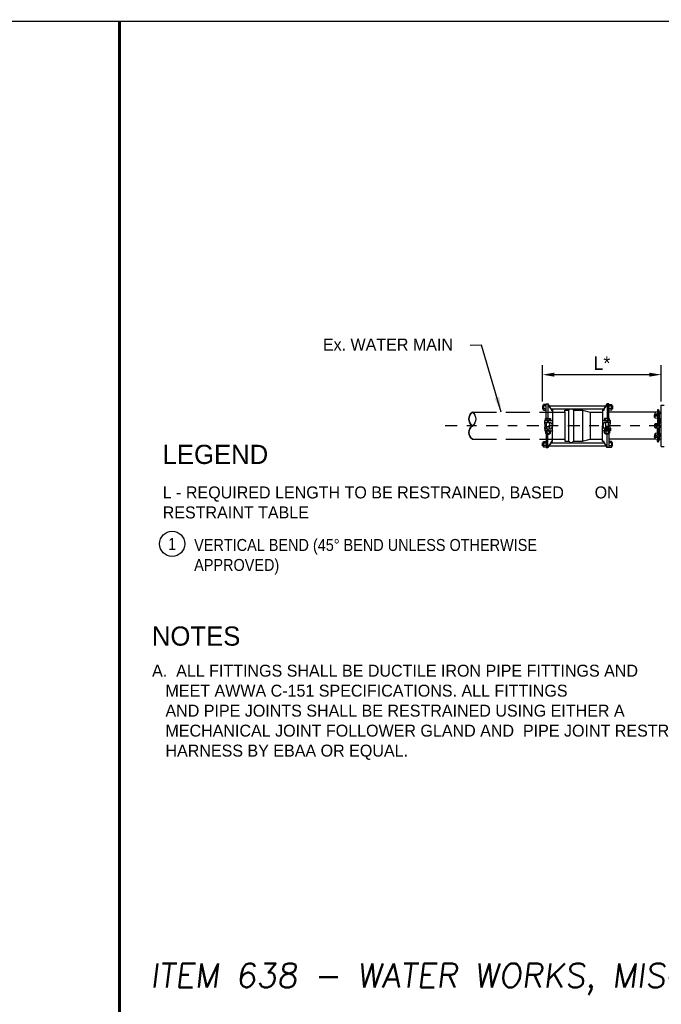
# Model space of a CAD drawing. Header units: feet. Extents: x 6 to 310, y -41 to 128.
# Tile 16 of 44: x 228.53 to 235.21, y 14.13 to 24.39. Entities that reach past the tile are written whole.
import ezdxf
from ezdxf.enums import TextEntityAlignment as Align

# ---------------------------------------------------------------- set-up
doc = ezdxf.new("R2010")
doc.units = ezdxf.units.FT
doc.header["$MEASUREMENT"] = 0
doc.linetypes.add('B', pattern=[0.3, 0.25, -0.05])
doc.linetypes.add('CENTER', pattern=[2, 1.25, -0.25, 0.25, -0.25])
doc.layers.add('COLUMNS', color=6, linetype='Continuous', plot=False)
for name, color, linetype in [('DETAILS', 4, 'Continuous'), ('E-WATER', 140, 'B'), ('P-STORM', 2, 'Continuous'), ('SH_Border', 7, 'Continuous'), ('SHEET_TXT', 9, 'Continuous'), ('text', 9, 'Continuous')]:
    doc.layers.add(name, color=color, linetype=linetype)
doc.styles.add('RS1', font='ROMANS.shx')
doc.styles.add('SLANTED', font='ROMANS.SHX', dxfattribs={"oblique": 7})
doc.styles.add('Slanted-Normal', font='font31.shx', dxfattribs={"height": 0.14})
doc.styles.get("Standard").update_dxf_attribs({"font": 'ARIAL_0.TTF'})
doc.dimstyles.new('COEC', dxfattribs={"dimscale": 13.9, "dimtxt": 0.18, "dimasz": 0.18, "dimexe": 0.18, "dimexo": 0.0625, "dimgap": 0.09, "dimtad": 1, "dimzin": 0, "dimdsep": 46, "dimtxsty": 'Standard', "dimcen": 0.09, "dimclrd": 256, "dimclre": 256, "dimclrt": 256, "dimaunit": 1, "dimadec": 4, "dimazin": 0, "dimtfac": 1, "dimtofl": 0, "dimtmove": 0, "dimatfit": 3, "dimfxl": 1, "dimtolj": 1, "dimtzin": 0, "dimlwd": -1, "dimlwe": -1, "dimarcsym": 0})
doc.dimstyles.get("Standard").update_dxf_attribs({"dimtxt": 0.18, "dimasz": 0.18, "dimexe": 0.18, "dimexo": 0.0625, "dimgap": 0.09, "dimtad": 0, "dimtih": 1, "dimtoh": 1, "dimdec": 4, "dimzin": 0, "dimdsep": 46, "dimtxsty": 'Standard', "dimcen": 0.09, "dimadec": 0, "dimazin": 0, "dimtfac": 1, "dimtdec": 4, "dimtofl": 0, "dimtmove": 0, "dimatfit": 3, "dimfxl": 1, "dimtolj": 1, "dimtzin": 0, "dimarcsym": 0})

# ---------------------------------------------------------------- blocks, each defined once
blk = doc.blocks.new('*D31')
at = {"layer": 'Defpoints', "color": 0, "transparency": 16777216}
for p in [(233.976, 20.689), (233.976, 20.311), (235.214, 20.311)]:
    blk.add_point(p, dxfattribs=at)
at = {"layer": 'text', "transparency": 16777216}
for p, q in [((233.976, 20.411), (233.976, 20.789)), ((235.214, 20.411), (235.214, 20.789)), ((235.089, 20.689), (234.101, 20.689))]:
    blk.add_line(p, q, dxfattribs=at)
for points in [[(234.101, 20.71), (234.101, 20.668), (233.976, 20.689)], [(235.089, 20.71), (235.089, 20.668), (235.214, 20.689)]]:
    blk.add_solid(points, dxfattribs=at)
at = {"layer": 'text', "transparency": 16777216, "insert": (234.595, 20.809), "char_height": 0.14, "attachment_point": 5, "style": 'Slanted-Normal'}
blk.add_mtext('\\A1;L*', dxfattribs=at)

msp = doc.modelspace()

# ---------------------------------------------------------------- linework, layer by layer
at = {"layer": 'COLUMNS', "color": 3, "flags": 128}
msp.add_lwpolyline([(218.72252, 3.62445), (218.72252, 24.37445), (249.09752, 24.37445), (249.09752, 3.62445)], close=True, dxfattribs=at)
at = {"layer": 'DETAILS', "color": 5}
for p, q in [((235.15714, 20.29704), (234.66736, 20.29704)), ((235.15714, 20.01657), (234.66736, 20.01657))]:
    msp.add_line(p, q, dxfattribs=at)
at = {"layer": 'DETAILS', "color": 5, "flags": 128}
for points in [[(234.08203, 20.29704), (234.20963, 20.29704), (234.20963, 20.31909), (234.25025, 20.31909, -0.48316924), (234.30074, 20.31909), (234.39243, 20.31909), (234.47368, 20.29704), (234.60128, 20.29704)], [(234.08203, 20.01657), (234.20963, 20.01657), (234.20963, 19.99451), (234.25025, 19.99451, 0.48316924), (234.30074, 19.99451), (234.39243, 19.99451), (234.47368, 20.01657), (234.60128, 20.01657)]]:
    msp.add_lwpolyline(points, format="xyb", dxfattribs=at)
for points in [[(234.20963, 20.29704), (234.20963, 20.01673)], [(234.25025, 19.99468), (234.25025, 20.31909)], [(234.30074, 20.31909), (234.30074, 19.99468)], [(234.39243, 20.31909), (234.39243, 19.99468)], [(234.47368, 20.29704), (234.47368, 20.01673)]]:
    msp.add_lwpolyline(points, dxfattribs=at)
at = {"layer": 'E-WATER'}
for p, q in [((233.24572, 20.29704), (234.20963, 20.29704)), ((233.24572, 20.01657), (234.20963, 20.01657))]:
    msp.add_line(p, q, dxfattribs=at)
at = {"layer": 'E-WATER', "linetype": 'Continuous'}
for points in [[(233.24572, 20.29704, 0.51701952), (233.24572, 20.1568, -1.36350135)], [(233.24572, 20.1568, -0.51701952), (233.24572, 20.29704, 1.36350135)], [(233.24572, 20.29704, -0.51701952), (233.24572, 20.1568, 1.36350135)], [(233.24572, 20.1568, 0.51701952), (233.24572, 20.01657, -1.36350135)], [(233.24572, 20.01657, -0.51701952), (233.24572, 20.1568, 1.36350135)]]:
    msp.add_lwpolyline(points, format="xyb", dxfattribs=at)
at = {"layer": 'P-STORM', "color": 5}
for p, q in [((234.01601, 20.38376), (234.03369, 20.38437)), ((234.01601, 20.29704), (234.01601, 20.38376)), ((234.03369, 20.38437), (234.03369, 20.23267)), ((234.66736, 20.38376), (234.64969, 20.38437)), ((234.64969, 20.38437), (234.64969, 20.23267)), ((234.66736, 20.29704), (234.66736, 20.38376)), ((235.18207, 20.32382), (235.17662, 20.32382)), ((235.18408, 20.323), (235.18408, 20.29528)), ((234.01601, 20.23267), (234.01601, 20.29704)), ((234.03369, 20.23267), (234.01601, 20.23267)), ((234.64969, 20.23267), (234.66736, 20.23267)), ((234.66736, 20.23267), (234.66736, 20.29704)), ((235.14266, 20.25312), (235.14262, 20.27085)), ((235.18408, 20.25917), (235.15042, 20.2543)), ((235.15042, 20.23646), (235.15042, 20.2543)), ((235.17375, 20.23286), (235.15042, 20.23646)), ((235.15502, 20.27627), (235.15502, 20.26346)), ((235.17078, 20.27985), (235.17078, 20.26704)), ((235.17375, 20.32095), (235.17375, 20.29724)), ((235.17375, 20.25767), (235.17375, 20.18355)), ((235.18408, 20.29528), (235.17761, 20.29348)), ((235.18695, 20.29491), (235.18408, 20.29528)), ((235.18695, 20.26392), (235.18408, 20.25917)), ((235.19383, 20.23688), (235.18408, 20.25917)), ((235.18408, 20.25917), (235.18408, 20.18159)), ((235.19315, 20.29892), (235.18477, 20.32194)), ((235.18695, 20.26392), (235.18695, 20.29491)), ((235.1967, 20.27024), (235.18695, 20.29491)), ((235.1967, 20.23925), (235.18695, 20.26392)), ((235.19383, 20.29786), (235.19383, 20.27749)), ((235.19383, 20.23688), (235.1967, 20.23925)), ((235.19383, 20.23688), (235.19383, 20.18159)), ((235.21392, 20.29704), (235.19584, 20.29704)), ((235.1967, 20.23925), (235.1967, 20.27024)), ((235.15095, 20.17927), (235.18408, 20.18159)), ((235.15095, 20.13434), (235.18408, 20.13202)), ((235.16489, 20.17115), (235.17277, 20.1568)), ((235.16489, 20.14246), (235.17277, 20.1568)), ((235.17933, 20.1568), (235.17277, 20.1568)), ((235.17933, 20.1568), (235.17277, 20.1568)), ((235.17375, 20.05593), (235.17375, 20.13006)), ((235.19383, 20.18159), (235.18408, 20.18159)), ((235.18408, 20.18159), (235.18695, 20.17872)), ((235.18408, 20.13202), (235.18695, 20.13489)), ((235.19383, 20.13202), (235.18408, 20.13202)), ((235.18408, 20.05444), (235.18408, 20.13202)), ((235.18695, 20.17872), (235.1967, 20.17872)), ((235.18695, 20.1568), (235.18695, 20.17872)), ((235.18695, 20.1568), (235.18695, 20.13489)), ((235.18695, 20.13489), (235.1967, 20.13489)), ((235.19383, 20.18159), (235.1967, 20.17872)), ((235.19383, 20.13202), (235.1967, 20.13489)), ((235.19383, 20.07673), (235.19383, 20.13202)), ((235.1967, 20.1568), (235.1967, 20.17872)), ((235.1967, 20.1568), (235.1967, 20.13489)), ((234.03369, 20.08094), (234.01601, 20.08094)), ((234.01601, 20.08094), (234.01601, 20.01657)), ((234.01601, 20.01657), (234.01601, 19.92985)), ((234.03369, 19.92923), (234.03369, 20.08094)), ((234.64969, 19.92923), (234.64969, 20.08094)), ((234.64969, 20.08094), (234.66736, 20.08094)), ((234.66736, 20.08094), (234.66736, 20.01657)), ((234.66736, 20.01657), (234.66736, 19.92985)), ((235.14266, 20.06048), (235.14262, 20.04276)), ((235.17375, 20.08074), (235.15042, 20.07715)), ((235.15042, 20.07715), (235.15042, 20.05931)), ((235.18408, 20.05444), (235.15042, 20.05931)), ((235.15502, 20.03734), (235.15502, 20.05015)), ((235.17078, 20.03376), (235.17078, 20.04657)), ((235.17375, 19.99265), (235.17375, 20.01637)), ((235.18408, 20.01833), (235.17761, 20.02013)), ((235.19383, 20.07673), (235.18408, 20.05444)), ((235.18695, 20.04969), (235.18408, 20.05444)), ((235.18695, 20.0187), (235.18408, 20.01833)), ((235.18408, 19.9906), (235.18408, 20.01833)), ((235.19315, 20.01468), (235.18477, 19.99167)), ((235.1967, 20.07436), (235.18695, 20.04969)), ((235.18695, 20.04969), (235.18695, 20.0187)), ((235.1967, 20.04337), (235.18695, 20.0187)), ((235.19383, 20.07673), (235.1967, 20.07436)), ((235.19383, 20.01575), (235.19383, 20.03611)), ((235.21392, 20.01657), (235.19584, 20.01657)), ((235.1967, 20.07436), (235.1967, 20.04337)), ((234.01601, 19.92985), (234.03369, 19.92923)), ((234.66736, 19.92985), (234.64969, 19.92923)), ((235.18207, 19.98978), (235.17662, 19.98978))]:
    msp.add_line(p, q, dxfattribs=at)
at = {"layer": 'P-STORM', "color": 5, "linetype": 'Continuous'}
for p, q in [((235.21392, 20.3728), (235.2452, 20.3728)), ((235.21392, 19.9408), (235.21392, 20.3728)), ((235.21392, 20.15268), (235.21392, 20.36868)), ((235.21392, 19.9408), (235.2452, 19.9408))]:
    msp.add_line(p, q, dxfattribs=at)
at = {"layer": 'P-STORM', "color": 5, "flags": 128}
for points in [[(234.01601, 20.37524), (234.01418, 20.37917), (233.98803, 20.37917), (233.9862, 20.37524), (233.9862, 20.36508), (233.97607, 20.36508), (233.97607, 20.33461), (233.9862, 20.33461), (233.9862, 20.32445), (233.98803, 20.32053), (234.01421, 20.32058), (234.01601, 20.32445)], [(233.9862, 20.36508), (233.9862, 20.33461)], [(233.98803, 20.33519), (234.01418, 20.33519)], [(234.04558, 20.36508), (234.63663, 20.36508)], [(234.06451, 20.33461), (234.61886, 20.33471)], [(234.07213, 20.32275), (234.08203, 20.32233)], [(234.61125, 20.32275), (234.60135, 20.32233)], [(234.66736, 20.37524), (234.66919, 20.37917), (234.69535, 20.37917), (234.69718, 20.37524), (234.69718, 20.36508), (234.7073, 20.36508), (234.7073, 20.33461), (234.69718, 20.33461), (234.69718, 20.32445), (234.69535, 20.32053), (234.66917, 20.32058), (234.66736, 20.32445)], [(234.69535, 20.33519), (234.66919, 20.33519)], [(234.69718, 20.36508), (234.69718, 20.33461)], [(234.02337, 20.21138), (234.02337, 20.23063)], [(234.04956, 20.21138), (234.04956, 20.23063)], [(234.08203, 20.32233), (234.08203, 20.1568)], [(234.60135, 20.32233), (234.60135, 20.1568)], [(234.63381, 20.21138), (234.63381, 20.23063)], [(234.66, 20.21138), (234.66, 20.23063)], [(234.01845, 20.128), (234.01845, 20.14029), (234.01809, 20.15045), (234.01809, 20.18534)], [(234.01809, 20.15044), (234.04929, 20.15045)], [(234.04892, 20.14029), (234.01845, 20.14029)], [(234.0313, 20.2113), (234.03129, 20.19115)], [(234.0313, 20.10231), (234.03129, 20.12245)], [(234.03369, 20.19107), (234.03372, 20.21138)], [(234.03369, 20.12254), (234.03372, 20.10223)], [(234.03608, 20.2113), (234.03608, 20.19115)], [(234.03608, 20.10231), (234.03608, 20.12246)], [(234.04929, 20.18534), (234.04929, 20.15045), (234.04892, 20.14029), (234.04892, 20.128)], [(234.08203, 19.99128), (234.08203, 20.1568)], [(234.60135, 19.99128), (234.60135, 20.1568)], [(234.63409, 20.18534), (234.63409, 20.15045), (234.63446, 20.14029), (234.63446, 20.128)], [(234.66529, 20.15044), (234.63409, 20.15045)], [(234.63446, 20.14029), (234.66492, 20.14029)], [(234.6473, 20.2113), (234.6473, 20.19115)], [(234.6473, 20.10231), (234.6473, 20.12246)], [(234.64969, 20.19107), (234.64965, 20.21138)], [(234.64969, 20.12254), (234.64965, 20.10223)], [(234.65208, 20.2113), (234.65208, 20.19115)], [(234.65208, 20.10231), (234.65208, 20.12245)], [(234.66492, 20.128), (234.66492, 20.14029), (234.66529, 20.15045), (234.66529, 20.18534)], [(234.01845, 20.07635), (234.01845, 20.07162), (234.02095, 20.0692), (234.04643, 20.0692), (234.04892, 20.07162), (234.04892, 20.07635)], [(234.04892, 20.07162), (234.01845, 20.07162)], [(234.02049, 20.10035), (234.02049, 20.07839)], [(234.04688, 20.10035), (234.04688, 20.07839)], [(234.66492, 20.07635), (234.66492, 20.07162), (234.66243, 20.0692), (234.63695, 20.0692), (234.63446, 20.07162), (234.63446, 20.07635)], [(234.63446, 20.07162), (234.66492, 20.07162)], [(234.6365, 20.10035), (234.6365, 20.07839)], [(234.66288, 20.10035), (234.66288, 20.07839)], [(234.01601, 19.93853), (234.01418, 19.9346), (233.98803, 19.9346), (233.9862, 19.93853), (233.9862, 19.94869), (233.97607, 19.94869), (233.97607, 19.97916), (233.9862, 19.97916), (233.9862, 19.98932), (233.98803, 19.99324), (234.01421, 19.99319), (234.01601, 19.98932)], [(233.9862, 19.94869), (233.9862, 19.97916)], [(233.98803, 19.97858), (234.01418, 19.97858)], [(234.04558, 19.94869), (234.63663, 19.94869)], [(234.06451, 19.97916), (234.61886, 19.97906)], [(234.07213, 19.99086), (234.08203, 19.99128)], [(234.61125, 19.99086), (234.60135, 19.99128)], [(234.66736, 19.93853), (234.66919, 19.9346), (234.69535, 19.9346), (234.69718, 19.93853), (234.69718, 19.94869), (234.7073, 19.94869), (234.7073, 19.97916), (234.69718, 19.97916), (234.69718, 19.98932), (234.69535, 19.99324), (234.66917, 19.99319), (234.66736, 19.98932)], [(234.69535, 19.97858), (234.66919, 19.97858)], [(234.69718, 19.94869), (234.69718, 19.97916)]]:
    msp.add_lwpolyline(points, dxfattribs=at)
for points in [[(233.98803, 20.32053, -0.24964409), (233.98803, 20.33519, -0.12490939), (233.98803, 20.36451, -0.24981509), (233.98803, 20.37917, 2.32954051)], [(234.01418, 20.36451), (233.98803, 20.36451, 4.31579406)], [(234.01418, 20.32053, 0.24964409), (234.01418, 20.33519, 0.12490939), (234.01418, 20.36451, 0.24981509), (234.01418, 20.37917, -2.32954051)], [(234.03369, 20.38438), (234.05254, 20.35123), (234.05743, 20.34329, -0.07564726), (234.07218, 20.31345), (234.07218, 20.32268), (234.06537, 20.33335), (234.05374, 20.35137), (234.0337, 20.38434)], [(234.64969, 20.38438), (234.63084, 20.35123), (234.62594, 20.34329, 0.07564726), (234.6112, 20.31345), (234.6112, 20.32268), (234.61801, 20.33335), (234.62964, 20.35137), (234.64967, 20.38434)], [(234.66919, 20.32053, -0.24964409), (234.66919, 20.33519, -0.12490939), (234.66919, 20.36451, -0.24981509), (234.66919, 20.37917, 2.32954051)], [(234.66919, 20.36451), (234.69535, 20.36451, -4.31579406)], [(234.69535, 20.32053, 0.24964409), (234.69535, 20.33519, 0.12490939), (234.69535, 20.36451, 0.24981509), (234.69535, 20.37917, -2.32954051)], [(234.0075, 20.23063, -0.25675407), (234.02337, 20.23063, -0.15556074), (234.04956, 20.23063, -0.39490873), (234.05987, 20.23063, 0.99991399)], [(234.67587, 20.23063, 0.25675407), (234.66001, 20.23063, 0.15556074), (234.63382, 20.23063, 0.39490873), (234.6235, 20.23063, -0.99991399)], [(233.99942, 20.18052), (233.99942, 20.21018), (234.0313, 20.2113), (234.03369, 20.21138), (234.03608, 20.2113), (234.07946, 20.20978, 0.26003902), (234.08117, 20.21104), (234.08203, 20.21295)], [(233.99942, 20.13308), (233.99942, 20.10342), (234.0313, 20.10231), (234.03369, 20.10222), (234.03608, 20.10231), (234.07946, 20.10382, -0.26003902), (234.08117, 20.10256), (234.08203, 20.10065)], [(234.01809, 20.17414, -0.16546074), (234.01601, 20.17982, -0.17632809), (234.01809, 20.18534, -0.2232788), (234.03369, 20.191, -0.22321995), (234.04929, 20.18534, -0.37039922), (234.04929, 20.17414, -43.29376651)], [(234.01809, 20.13963, 0.16546074), (234.01601, 20.13395, 0.17632809), (234.01809, 20.12843, 0.2232788), (234.03369, 20.12277, 0.22321995), (234.04929, 20.12843, 0.37039922), (234.04929, 20.13963, 43.29376651)], [(234.68396, 20.18052), (234.68396, 20.21018), (234.65208, 20.2113), (234.64969, 20.21138), (234.6473, 20.2113), (234.60391, 20.20978, -0.26003902), (234.60221, 20.21104), (234.60135, 20.21295)], [(234.68396, 20.13308), (234.68396, 20.10342), (234.65208, 20.10231), (234.64969, 20.10222), (234.6473, 20.10231), (234.60391, 20.10382, 0.26003902), (234.60221, 20.10256), (234.60135, 20.10065)], [(234.66529, 20.17414, 0.16546074), (234.66736, 20.17982, 0.17632809), (234.66529, 20.18534, 0.2232788), (234.64969, 20.191, 0.22321995), (234.63409, 20.18534, 0.37039922), (234.63409, 20.17414, 43.29376651)], [(234.66529, 20.13963, -0.16546074), (234.66736, 20.13395, -0.17632809), (234.66529, 20.12843, -0.2232788), (234.64969, 20.12277, -0.22321995), (234.63409, 20.12843, -0.37039922), (234.63409, 20.13963, -43.29376651)], [(234.0073, 20.10034, -0.30972778), (234.02049, 20.10035, -0.14250262), (234.04688, 20.10035, -0.30954575), (234.06007, 20.10035, 26.87684645)], [(234.0073, 20.07839, 0.30972778), (234.02049, 20.07839, 0.14250262), (234.04688, 20.07839, 0.30954575), (234.06007, 20.07839, -26.87684645)], [(234.67607, 20.10034, 0.30972778), (234.66288, 20.10035, 0.14250262), (234.6365, 20.10035, 0.30954575), (234.6233, 20.10035, -26.87684645)], [(234.67607, 20.07839, -0.30972778), (234.66288, 20.07839, -0.14250262), (234.6365, 20.07839, -0.30954575), (234.6233, 20.07839, 26.87684645)], [(233.98803, 19.99324, 0.24964409), (233.98803, 19.97858, 0.12490939), (233.98803, 19.94926, 0.24981509), (233.98803, 19.9346, -2.32954051)], [(234.01418, 19.94926), (233.98803, 19.94926, -4.31579406)], [(234.01418, 19.99324, -0.24964409), (234.01418, 19.97858, -0.12490939), (234.01418, 19.94926, -0.24981509), (234.01418, 19.9346, 2.32954051)], [(234.03369, 19.92923), (234.05254, 19.96237), (234.05743, 19.97032, 0.07564726), (234.07218, 20.00016), (234.07218, 19.99093), (234.06537, 19.98025), (234.05374, 19.96224), (234.0337, 19.92927)], [(234.64969, 19.92923), (234.63084, 19.96237), (234.62594, 19.97032, -0.07564726), (234.6112, 20.00016), (234.6112, 19.99093), (234.61801, 19.98025), (234.62964, 19.96224), (234.64967, 19.92927)], [(234.66919, 19.99324, 0.24964409), (234.66919, 19.97858, 0.12490939), (234.66919, 19.94926, 0.24981509), (234.66919, 19.9346, -2.32954051)], [(234.66919, 19.94926), (234.69535, 19.94926, 4.31579406)], [(234.69535, 19.99324, -0.24964409), (234.69535, 19.97858, -0.12490939), (234.69535, 19.94926, -0.24981509), (234.69535, 19.9346, 2.32954051)]]:
    msp.add_lwpolyline(points, format="xyb", dxfattribs=at)
at = {"layer": 'P-STORM', "color": 5, "linetype": 'Continuous'}
msp.add_lwpolyline([(235.21392, 19.9408), (235.21392, 20.3728)], dxfattribs=at)
at = {"layer": 'P-STORM', "color": 5, "flags": 128}
for points in [[(234.02337, 20.21138), (234.0075, 20.21138), (234.0075, 20.23063), (234.01084, 20.23267), (234.05654, 20.23267), (234.05988, 20.23063), (234.05988, 20.21138)], [(234.66, 20.21138), (234.67588, 20.21138), (234.67588, 20.23063), (234.67254, 20.23267), (234.62684, 20.23267), (234.6235, 20.23063), (234.6235, 20.21138)], [(234.01084, 20.10239), (234.0073, 20.10034), (234.0073, 20.07839), (234.01084, 20.07635), (234.05654, 20.07635), (234.06007, 20.07839), (234.06007, 20.10035), (234.05654, 20.10239), (234.03372, 20.10239), (234.01084, 20.10239)], [(234.67254, 20.10239), (234.67607, 20.10034), (234.67607, 20.07839), (234.67254, 20.07635), (234.62684, 20.07635), (234.6233, 20.07839), (234.6233, 20.10035), (234.62684, 20.10239), (234.64965, 20.10239), (234.67254, 20.10239)]]:
    msp.add_lwpolyline(points, close=True, dxfattribs=at)
at = {"layer": 'P-STORM', "color": 5}
for points in [[(235.14715, 20.28035), (235.14698, 20.28006), (235.14635, 20.27899), (235.14579, 20.27803), (235.14528, 20.27716), (235.14481, 20.27636), (235.14437, 20.2756), (235.14396, 20.27487), (235.14358, 20.27416), (235.14326, 20.27348), (235.14299, 20.27282), (235.14279, 20.27216), (235.14266, 20.27151), (235.14262, 20.27085), (235.14266, 20.27018), (235.14279, 20.26951), (235.14299, 20.26881), (235.14326, 20.2681), (235.14358, 20.26736), (235.14396, 20.26658), (235.14437, 20.26578), (235.14481, 20.26493), (235.14528, 20.26404), (235.14579, 20.26307), (235.14635, 20.26201), (235.14698, 20.26083), (235.14768, 20.25949), (235.14848, 20.25798), (235.14939, 20.25625), (235.15042, 20.2543)], [(235.15042, 20.23646), (235.14939, 20.23841), (235.14848, 20.24016), (235.14768, 20.24171), (235.14698, 20.2431), (235.14635, 20.24436), (235.14579, 20.24549), (235.14528, 20.24653), (235.14481, 20.2475), (235.14437, 20.24842), (235.14396, 20.2493), (235.14358, 20.25013), (235.14326, 20.25093), (235.14299, 20.25169), (235.14279, 20.25242), (235.14266, 20.25312), (235.14262, 20.2538), (235.14266, 20.25441)], [(235.14715, 20.28456), (235.15502, 20.27627), (235.17078, 20.27985), (235.17933, 20.2918)], [(235.14126, 20.1568), (235.14914, 20.17115), (235.17078, 20.17115), (235.17933, 20.1568)], [(235.14126, 20.1568), (235.14914, 20.14246), (235.17078, 20.14246), (235.17933, 20.1568)], [(235.15042, 20.07715), (235.14939, 20.0752), (235.14848, 20.07345), (235.14768, 20.0719), (235.14698, 20.0705), (235.14635, 20.06925), (235.14579, 20.06812), (235.14528, 20.06708), (235.14481, 20.06611), (235.14437, 20.06519), (235.14396, 20.06431), (235.14358, 20.06347), (235.14326, 20.06268), (235.14299, 20.06192), (235.14279, 20.06119), (235.14266, 20.06048), (235.14262, 20.05981), (235.14266, 20.0592)], [(235.14715, 20.03326), (235.14698, 20.03355), (235.14635, 20.03462), (235.14579, 20.03557), (235.14528, 20.03644), (235.14481, 20.03725), (235.14437, 20.03801), (235.14396, 20.03874), (235.14358, 20.03944), (235.14326, 20.04013), (235.14299, 20.04079), (235.14279, 20.04145), (235.14266, 20.0421), (235.14262, 20.04276), (235.14266, 20.04342), (235.14279, 20.0441), (235.14299, 20.04479), (235.14326, 20.04551), (235.14358, 20.04625), (235.14396, 20.04702), (235.14437, 20.04783), (235.14481, 20.04868), (235.14528, 20.04957), (235.14579, 20.05053), (235.14635, 20.05159), (235.14698, 20.05278), (235.14768, 20.05412), (235.14848, 20.05563), (235.14939, 20.05735), (235.15042, 20.05931)], [(235.14715, 20.02905), (235.15502, 20.03734), (235.17078, 20.03376), (235.17933, 20.02181)]]:
    msp.add_lwpolyline(points, dxfattribs=at)
for points in [[(235.14715, 20.28456), (235.14715, 20.27175), (235.15502, 20.26346), (235.17078, 20.26704), (235.17933, 20.27899), (235.17933, 20.2918), (235.17078, 20.30013), (235.15502, 20.29656)], [(235.19073, 20.29572), (235.19064, 20.29582), (235.19055, 20.29597), (235.19045, 20.29615), (235.19035, 20.29637), (235.19023, 20.29663), (235.19011, 20.29693), (235.18998, 20.29726), (235.18985, 20.29762), (235.18971, 20.29802), (235.18957, 20.29845), (235.18942, 20.29891), (235.18927, 20.29939), (235.18912, 20.2999), (235.18897, 20.30044), (235.18881, 20.30099), (235.18866, 20.30156), (235.1885, 20.30215), (235.18834, 20.30275), (235.18819, 20.30336), (235.18804, 20.30398), (235.18789, 20.30461), (235.18774, 20.30523), (235.1876, 20.30586), (235.18746, 20.30648), (235.18733, 20.3071), (235.1872, 20.30771), (235.18708, 20.30832), (235.18696, 20.3089), (235.18686, 20.30947), (235.18676, 20.31003), (235.18667, 20.31056), (235.18658, 20.31107), (235.18651, 20.31156), (235.18645, 20.31201), (235.18639, 20.31244), (235.18635, 20.31284), (235.18631, 20.31321), (235.18628, 20.31354), (235.18627, 20.31384), (235.18626, 20.3141), (235.18627, 20.31432), (235.18628, 20.3145), (235.18631, 20.31464), (235.18635, 20.31474), (235.18639, 20.3148), (235.18645, 20.31482), (235.18651, 20.3148), (235.18658, 20.31474), (235.18667, 20.31464), (235.18676, 20.3145), (235.18686, 20.31431), (235.18696, 20.31409), (235.18708, 20.31383), (235.1872, 20.31354), (235.18733, 20.31321), (235.18746, 20.31284), (235.1876, 20.31244), (235.18774, 20.31202), (235.18789, 20.31156), (235.18804, 20.31107), (235.18819, 20.31056), (235.18834, 20.31003), (235.1885, 20.30948), (235.18866, 20.3089), (235.18881, 20.30832), (235.18897, 20.30772), (235.18912, 20.3071), (235.18927, 20.30648), (235.18942, 20.30586), (235.18957, 20.30523), (235.18971, 20.30461), (235.18985, 20.30398), (235.18998, 20.30336), (235.19011, 20.30275), (235.19023, 20.30215), (235.19035, 20.30156), (235.19045, 20.30099), (235.19055, 20.30044), (235.19064, 20.2999), (235.19073, 20.29939), (235.1908, 20.29891), (235.19086, 20.29845), (235.19092, 20.29802), (235.19096, 20.29762), (235.191, 20.29726), (235.19103, 20.29693), (235.19104, 20.29663), (235.19105, 20.29637), (235.19104, 20.29615), (235.19103, 20.29597), (235.191, 20.29583), (235.19096, 20.29572), (235.19092, 20.29566), (235.19086, 20.29564), (235.1908, 20.29566)], [(235.18658, 20.21703), (235.18651, 20.21766), (235.18645, 20.21828), (235.18639, 20.21891), (235.18635, 20.21954), (235.18631, 20.22016), (235.18628, 20.22077), (235.18627, 20.22137), (235.18626, 20.22196), (235.18627, 20.22253), (235.18628, 20.22308), (235.18631, 20.22361), (235.18635, 20.22412), (235.18639, 20.22461), (235.18645, 20.22507), (235.18651, 20.2255), (235.18658, 20.2259), (235.18667, 20.22626), (235.18676, 20.22659), (235.18686, 20.22689), (235.18696, 20.22715), (235.18708, 20.22737), (235.1872, 20.22755), (235.18733, 20.22769), (235.18746, 20.2278), (235.1876, 20.22786), (235.18774, 20.22788), (235.18789, 20.22786), (235.18804, 20.22779), (235.18819, 20.22769), (235.18834, 20.22755), (235.1885, 20.22737), (235.18866, 20.22715), (235.18881, 20.22689), (235.18897, 20.22659), (235.18912, 20.22626), (235.18927, 20.22589), (235.18942, 20.2255), (235.18957, 20.22507), (235.18971, 20.22461), (235.18985, 20.22412), (235.18998, 20.22361), (235.19011, 20.22308), (235.19023, 20.22253), (235.19035, 20.22196), (235.19045, 20.22137), (235.19055, 20.22077), (235.19064, 20.22016), (235.19073, 20.21954), (235.1908, 20.21891), (235.19086, 20.21829), (235.19092, 20.21766), (235.19096, 20.21703), (235.191, 20.21641), (235.19103, 20.2158), (235.19104, 20.2152), (235.19105, 20.21461), (235.19104, 20.21404), (235.19103, 20.21349), (235.191, 20.21296), (235.19096, 20.21245), (235.19092, 20.21196), (235.19086, 20.2115), (235.1908, 20.21107), (235.19073, 20.21067), (235.19064, 20.21031), (235.19055, 20.20998), (235.19045, 20.20968), (235.19035, 20.20942), (235.19023, 20.2092), (235.19011, 20.20902), (235.18998, 20.20888), (235.18985, 20.20877), (235.18971, 20.20871), (235.18957, 20.20869), (235.18942, 20.20871), (235.18927, 20.20878), (235.18912, 20.20888), (235.18897, 20.20902), (235.18881, 20.2092), (235.18866, 20.20942), (235.1885, 20.20968), (235.18834, 20.20998), (235.18819, 20.21031), (235.18804, 20.21068), (235.18789, 20.21107), (235.18774, 20.2115), (235.1876, 20.21196), (235.18746, 20.21245), (235.18733, 20.21296), (235.1872, 20.21349), (235.18708, 20.21404), (235.18696, 20.21461), (235.18686, 20.2152), (235.18676, 20.2158), (235.18667, 20.21641)], [(235.14715, 20.02905), (235.14715, 20.04186), (235.15502, 20.05015), (235.17078, 20.04657), (235.17933, 20.03462), (235.17933, 20.02181), (235.17078, 20.01347), (235.15502, 20.01705)], [(235.18658, 20.09657), (235.18651, 20.09595), (235.18645, 20.09532), (235.18639, 20.0947), (235.18635, 20.09407), (235.18631, 20.09345), (235.18628, 20.09284), (235.18627, 20.09224), (235.18626, 20.09165), (235.18627, 20.09108), (235.18628, 20.09053), (235.18631, 20.08999), (235.18635, 20.08948), (235.18639, 20.089), (235.18645, 20.08854), (235.18651, 20.08811), (235.18658, 20.08771), (235.18667, 20.08735), (235.18676, 20.08702), (235.18686, 20.08672), (235.18696, 20.08646), (235.18708, 20.08624), (235.1872, 20.08606), (235.18733, 20.08591), (235.18746, 20.08581), (235.1876, 20.08575), (235.18774, 20.08573), (235.18789, 20.08575), (235.18804, 20.08581), (235.18819, 20.08592), (235.18834, 20.08606), (235.1885, 20.08624), (235.18866, 20.08646), (235.18881, 20.08672), (235.18897, 20.08702), (235.18912, 20.08735), (235.18927, 20.08771), (235.18942, 20.08811), (235.18957, 20.08854), (235.18971, 20.089), (235.18985, 20.08948), (235.18998, 20.08999), (235.19011, 20.09053), (235.19023, 20.09108), (235.19035, 20.09165), (235.19045, 20.09224), (235.19055, 20.09284), (235.19064, 20.09345), (235.19073, 20.09407), (235.1908, 20.09469), (235.19086, 20.09532), (235.19092, 20.09595), (235.19096, 20.09657), (235.191, 20.09719), (235.19103, 20.09781), (235.19104, 20.09841), (235.19105, 20.09899), (235.19104, 20.09956), (235.19103, 20.10012), (235.191, 20.10065), (235.19096, 20.10116), (235.19092, 20.10165), (235.19086, 20.1021), (235.1908, 20.10253), (235.19073, 20.10293), (235.19064, 20.1033), (235.19055, 20.10363), (235.19045, 20.10392), (235.19035, 20.10418), (235.19023, 20.1044), (235.19011, 20.10459), (235.18998, 20.10473), (235.18985, 20.10483), (235.18971, 20.10489), (235.18957, 20.10491), (235.18942, 20.10489), (235.18927, 20.10483), (235.18912, 20.10473), (235.18897, 20.10459), (235.18881, 20.10441), (235.18866, 20.10418), (235.1885, 20.10393), (235.18834, 20.10363), (235.18819, 20.1033), (235.18804, 20.10293), (235.18789, 20.10253), (235.18774, 20.1021), (235.1876, 20.10165), (235.18746, 20.10116), (235.18733, 20.10065), (235.1872, 20.10012), (235.18708, 20.09956), (235.18696, 20.09899), (235.18686, 20.09841), (235.18676, 20.0978), (235.18667, 20.09719)], [(235.19073, 20.01789), (235.19064, 20.01778), (235.19055, 20.01764), (235.19045, 20.01746), (235.19035, 20.01724), (235.19023, 20.01698), (235.19011, 20.01668), (235.18998, 20.01635), (235.18985, 20.01599), (235.18971, 20.01559), (235.18957, 20.01516), (235.18942, 20.0147), (235.18927, 20.01421), (235.18912, 20.0137), (235.18897, 20.01317), (235.18881, 20.01262), (235.18866, 20.01205), (235.1885, 20.01146), (235.18834, 20.01086), (235.18819, 20.01025), (235.18804, 20.00963), (235.18789, 20.009), (235.18774, 20.00837), (235.1876, 20.00775), (235.18746, 20.00712), (235.18733, 20.0065), (235.1872, 20.00589), (235.18708, 20.00529), (235.18696, 20.0047), (235.18686, 20.00413), (235.18676, 20.00358), (235.18667, 20.00305), (235.18658, 20.00254), (235.18651, 20.00205), (235.18645, 20.00159), (235.18639, 20.00116), (235.18635, 20.00077), (235.18631, 20.0004), (235.18628, 20.00007), (235.18627, 19.99977), (235.18626, 19.99951), (235.18627, 19.99929), (235.18628, 19.99911), (235.18631, 19.99897), (235.18635, 19.99887), (235.18639, 19.9988), (235.18645, 19.99878), (235.18651, 19.9988), (235.18658, 19.99886), (235.18667, 19.99897), (235.18676, 19.99911), (235.18686, 19.99929), (235.18696, 19.99951), (235.18708, 19.99977), (235.1872, 20.00007), (235.18733, 20.0004), (235.18746, 20.00076), (235.1876, 20.00116), (235.18774, 20.00159), (235.18789, 20.00205), (235.18804, 20.00254), (235.18819, 20.00305), (235.18834, 20.00358), (235.1885, 20.00413), (235.18866, 20.0047), (235.18881, 20.00529), (235.18897, 20.00589), (235.18912, 20.0065), (235.18927, 20.00712), (235.18942, 20.00775), (235.18957, 20.00838), (235.18971, 20.009), (235.18985, 20.00963), (235.18998, 20.01025), (235.19011, 20.01086), (235.19023, 20.01146), (235.19035, 20.01205), (235.19045, 20.01262), (235.19055, 20.01317), (235.19064, 20.0137), (235.19073, 20.01421), (235.1908, 20.0147), (235.19086, 20.01516), (235.19092, 20.01559), (235.19096, 20.01598), (235.191, 20.01635), (235.19103, 20.01668), (235.19104, 20.01698), (235.19105, 20.01724), (235.19104, 20.01746), (235.19103, 20.01764), (235.191, 20.01778), (235.19096, 20.01788), (235.19092, 20.01795), (235.19086, 20.01797), (235.1908, 20.01795)]]:
    msp.add_lwpolyline(points, close=True, dxfattribs=at)
at = {"layer": 'P-STORM', "color": 5, "flags": 128}
for points in [[(234.00055, 20.17457, -0.09279892), (233.99942, 20.18052, -0.18946925), (234.0042, 20.1921), (234.03129, 20.19115), (234.03369, 20.19107), (234.03608, 20.19115), (234.06318, 20.1921, -0.0736815), (234.06638, 20.18739), (234.07629, 20.16654, -0.16892834), (234.07629, 20.14723), (234.06638, 20.12638, -0.07686661), (234.06318, 20.12167), (234.03608, 20.12262), (234.03369, 20.1227), (234.0313, 20.12262), (234.0042, 20.12167, -0.18942003), (233.99942, 20.13324, -0.09231735), (234.00055, 20.1392), (234.00379, 20.1476, 0.18592627), (234.00379, 20.16617), (234.00055, 20.17457)], [(234.68282, 20.17457, 0.09279892), (234.68396, 20.18052, 0.18946925), (234.67918, 20.1921), (234.65208, 20.19115), (234.64969, 20.19107), (234.6473, 20.19115), (234.6202, 20.1921, 0.0736815), (234.61699, 20.18739), (234.60708, 20.16654, 0.16892834), (234.60709, 20.14723), (234.617, 20.12638, 0.07686661), (234.6202, 20.12167), (234.6473, 20.12262), (234.64969, 20.1227), (234.65208, 20.12262), (234.67918, 20.12167, 0.18942003), (234.68396, 20.13324, 0.09231735), (234.68282, 20.1392), (234.67958, 20.1476, -0.18592627), (234.67958, 20.16617), (234.68282, 20.17457)]]:
    msp.add_lwpolyline(points, format="xyb", close=True, dxfattribs=at)
at = {"layer": 'P-STORM', "color": 5}
for centre, radius, start, end in [((235.17662, 20.32095), 0.00287, 90, 180), ((235.18207, 20.32095), 0.00287, 20.008222, 90), ((235.19584, 20.2999), 0.00287, 200.008222, 270), ((235.17676, 20.1568), 0.03512, 142.560215, 178.843254), ((235.17676, 20.1568), 0.03512, 181.156746, 217.439785), ((235.15115, 20.17641), 0.00287, 94, 142.560215), ((235.15115, 20.1372), 0.00287, 217.439785, 266), ((235.17088, 20.18355), 0.00287, 274, 360), ((235.17088, 20.13006), 0.00287, 360, 86), ((235.19584, 20.0137), 0.00287, 90, 159.991778), ((235.17662, 19.99265), 0.00287, 180, 270), ((235.18207, 19.99265), 0.00287, 270, 339.991778)]:
    msp.add_arc(centre, radius, start, end, dxfattribs=at)
at = {"layer": 'SH_Border', "const_width": 0.03}
msp.add_lwpolyline([(229.57112, 24.37445), (229.57112, 13.99945)], dxfattribs=at)
at = {"layer": 'text', "linetype": 'CENTER', "ltscale": 0.1}
msp.add_line((235.21392, 20.1568), (232.92595, 20.1568), dxfattribs=at)
at = {"layer": 'text'}
msp.add_circle((230.11848, 18.92518), 0.13135, dxfattribs=at)

# ---------------------------------------------------------------- texts
at = {"layer": 'SHEET_TXT', "color": 3, "style": 'SLANTED', "oblique": 7}
msp.add_text('ITEM 638 - WATER WORKS, MISC.: WATER MAIN RELOCATED', height=0.25, dxfattribs=at).set_placement((229.89167, 14.55163), align=Align.TOP_LEFT)
at = {"layer": 'text', "linetype": 'Continuous', "style": 'Slanted-Normal'}
msp.add_text('LEGEND', height=0.2, dxfattribs=at).set_placement((230.01941, 19.75817))
at = {"layer": 'text', "color": 3, "style": 'Slanted-Normal'}
msp.add_text('NOTES', height=0.2, dxfattribs=at).set_placement((230.36813, 17.86432), align=Align.CENTER)
at = {"layer": 'text', "char_height": 0.125}
for s, insert, width, attachment_point, style in [('Ex. WATER MAIN', (231.68835, 21.06575), 3.0220613, 1, 'Slanted-Normal'), ('{\\Ffont31|c0;L - REQUIRED LENGTH TO BE RESTRAINED, BASED ^ION RESTRAINT TABLE}', (230.02001, 19.52402), 5.1798214, 1, 'RS1'), ('{\\W0.9;VERTICAL BEND (45%%D BEND UNLESS OTHERWISE APPROVED)}', (230.34776, 18.97636), 4.1722007, 1, 'Slanted-Normal'), ('{\\W0.9;1}', (230.11848, 18.92518), 4.1722007, 5, 'Slanted-Normal'), ('\\pxi-2,l2;{\\Ffont31|c0;A.  ALL FITTINGS SHALL BE DUCTILE IRON PIPE FITTINGS AND \\P\\pi0,l0;   MEET AWWA C-151 SPECIFICATIONS. ALL FITTINGS \\P   AND PIPE JOINTS SHALL BE RESTRAINED USING EITHER A \\P   MECHANICAL JOINT FOLLOWER GLAND AND  PIPE JOINT RESTRAINT \\P   HARNESS BY EBAA OR EQUAL. }', (229.9094, 17.66593), 7.0173083, 1, 'Slanted-Normal')]:
    msp.add_mtext(s, dxfattribs=dict(at, insert=insert, width=width, attachment_point=attachment_point, style=style))

# ---------------------------------------------------------------- dimensions: what is measured, and where the dimension line sits
at = {"layer": 'text'}
dim = msp.add_linear_dim(base=(233.97607, 20.68912), p1=(235.21392, 20.31141), p2=(233.97607, 20.31141), angle=180, text='L*', dimstyle='COEC', override={"dimscale": 5, "dimtxt": 0.025, "dimasz": 0.025, "dimexe": 0.02, "dimexo": 0.02, "dimgap": 0.01, "dimtxsty": 'Slanted-Normal', "dimaunit": 0}, dxfattribs=at)
dim.commit()
dim.dimension.update_dxf_attribs({"geometry": '*D31', "text_midpoint": (234.59499, 20.68912), "dimtype": 161})

# ---------------------------------------------------------------- leaders
msp.add_leader([(233.54656, 20.29704), (233.34003, 20.99666), (233.22254, 20.99386)], dimstyle='Standard', override={"dimscale": 0.4, "dimasz": 0.4, "dimgap": 0.09, "dimtad": 0, "dimtih": 0, "dimtoh": 0}, dxfattribs=at)

doc.saveas('drawing.dxf')
